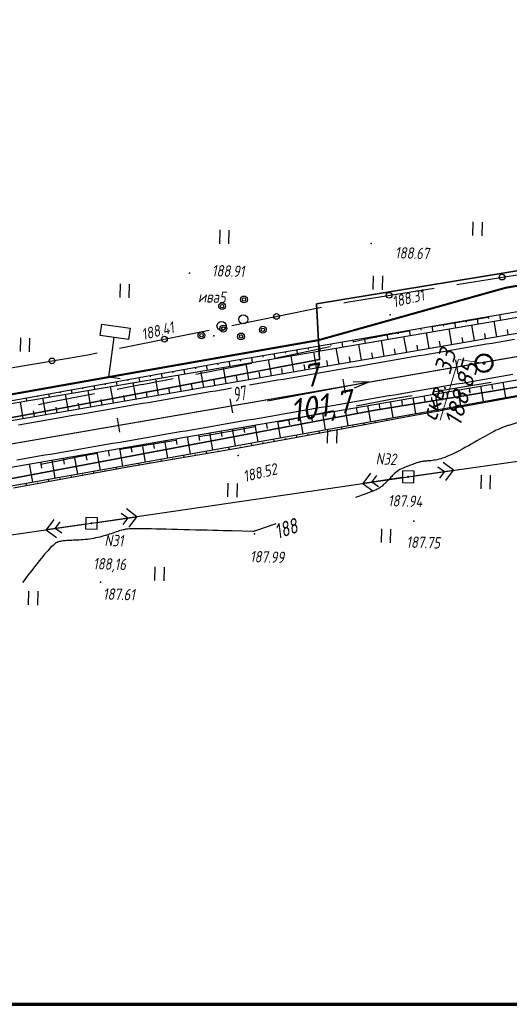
# Paper-space layout 'Лист2' of a CAD drawing. Header units: millimetres. Extents: x -640 to 411, y -3 to 287.
# Tile 6 of 10: x -79 to 7, y 1 to 173. Entities that reach past the tile are written whole.
import ezdxf

# ---------------------------------------------------------------- set-up
doc = ezdxf.new("R2010")
doc.units = ezdxf.units.MM
doc.linetypes.add('CONTI', pattern=[0])
for name, color, linetype, lineweight in [('10', 1, 'Continuous', 35), ('геология', 7, 'Continuous', 20), ('КОПИЯ_ОСЬ_13_ОТКОСЫ', 7, 'Continuous', 30), ('КОПИЯ_ОСЬ_ГРАНИЦЫ_ПОЛОС', 7, 'Continuous', 30), ('ОСЬ_ВЕРХ_ПОКРЫТИЯ_ГРАНИЦЫ_ПОЛОС', 7, 'Continuous', 30), ('ОСЬ_ВЕРХ_ПОКРЫТИЯ_ОСЬ', 1, 'Continuous', 30), ('Уклоны ПЧ', 5, 'Continuous', 30)]:
    doc.layers.add(name, color=color, linetype=linetype, lineweight=lineweight)
for name, color, linetype in [('_Оформление', 7, 'Continuous'), ('_Ростелеком', 6, 'Continuous'), ('GOR_BDEFAULT', 212, 'CONTI'), ('NAD_MDEFAULT', 7, 'CONTI'), ('PI_OTDEFAULT', 172, 'CONTI'), ('PI_TTDEFAULT', 5, 'CONTI'), ('PLN_O', 7, 'CONTI'), ('SIT_LDEFAULT', 7, 'CONTI'), ('USLZNDEFAULT', 7, 'CONTI'), ('ZAPSKDEFAULT', 7, 'CONTI'), ('КОПИЯ_ОСЬ_ТАНГЕНСЫ', 1, 'Continuous'), ('ОСЬ_ВЕРХ_ПОКРЫТИЯ_ПИКЕТЫ', 1, 'Continuous')]:
    doc.layers.add(name, color=color, linetype=linetype)
doc.styles.add('eskd', font='isocpeur.ttf', dxfattribs={"width": 1.2, "height": 2})
doc.styles.add('SHRFT', font='isocpeui.ttf')
doc.styles.get("Standard").update_dxf_attribs({"font": 'isocpeui.ttf'})
doc.styles.add('ГОСТ', font='isocpeur.ttf', dxfattribs={"height": 4})
doc.linetypes.add('Связь', pattern='A,12.5,[130,ltypeshp.shx,S=1,R=-30,X=0,Y=0.9],1,[130,ltypeshp.shx,S=1,R=-30,X=0,Y=0.9],1,[130,ltypeshp.shx,S=1,R=-30,X=0,Y=0.9],4.5', length=19)

# ---------------------------------------------------------------- blocks, each defined once
blk = doc.blocks.new('BL_2011')
at = {"color": 0}
for p, q in [((0, 0), (0, 2.4)), ((1.6, 0), (1.6, 2.4))]:
    blk.add_line(p, q, dxfattribs=at)
blk = doc.blocks.new('BL_27')
at = {"color": 0}
for p, q in [((1, 1), (-1, 1)), ((-1, 1), (-1, -1)), ((1, -1), (1, 1)), ((-1, -1), (1, -1))]:
    blk.add_line(p, q, dxfattribs=at)
blk.add_circle((0, 0), 0.1, dxfattribs=at)
blk = doc.blocks.new('BL_2009')
at = {"color": 0}
for centre, radius in [((0, 3.46), 0.6), ((0, 3.46), 0.3), ((0, 0), 0.8), ((-3.46, -1.74), 0.6), ((-3.46, -1.74), 0.3), ((3.46, -1.74), 0.6), ((3.46, -1.74), 0.3)]:
    blk.add_circle(centre, radius, dxfattribs=at)
blk = doc.blocks.new('BL_13')
at = {"color": 0}
for p, q in [((-2.5, 7), (-2.5, 9)), ((-2.5, 9), (2.5, 9)), ((2.5, 9), (2.5, 7)), ((0, 7), (-2.5, 7)), ((0, 0), (0, 7)), ((2.5, 7), (0, 7)), ((2, 0), (0, 0))]:
    blk.add_line(p, q, dxfattribs=at)
blk = doc.blocks.new('Стрелка')
at = {"layer": 'Уклоны ПЧ', "ltscale": 2}
for points in [[(-0.02, -0.05), (-0.02, 17.97)], [(-0.02, -0.05), (-0.58, 2.62)], [(-0.02, -0.05), (0.53, 2.62)]]:
    blk.add_lwpolyline(points, dxfattribs=at)

psp = doc.layouts.new('Лист2')

# ---------------------------------------------------------------- linework, layer by layer
at = {"layer": '10'}
for points in [[(155.76, 141.34), (141.62, 139.09), (140.47, 149.17), (88.15, 142.24), (-26.82, 123.3), (-26.31, 113.57), (-97.37, 100.2), (-188.74, 82.9), (-234.81, 79.09), (-245.24, 79.44), (-320.53, 81.96), (-435.81, 101.08), (-493.52, 115.13), (-570.05, 134.4), (-567.93, 143.52), (-601.29, 151.53)], [(371.94, 152.68), (354.49, 145.52), (316.18, 140.56), (226.25, 130.69), (227.73, 141.12), (141.49, 128.43), (141.49, 128.43), (66.75, 118.43), (-0.41, 107.37), (-16.93, 104.65), (-86.02, 91.65), (-95.42, 89.88), (-95.64, 79.6), (-176.45, 63.92), (-224.96, 59.06)], [(-224.96, 59.06), (-176.45, 63.92), (-95.64, 79.6), (-95.42, 89.88), (-86.02, 91.65), (-16.93, 104.65), (-0.41, 107.37), (66.75, 118.43), (141.49, 128.43), (141.49, 128.43), (227.73, 141.12), (226.25, 130.69), (316.18, 140.56), (354.49, 145.52), (371.94, 152.68)]]:
    psp.add_lwpolyline(points, dxfattribs=at)
at = {"layer": '_Оформление', "lineweight": 70, "ltscale": 200}
psp.add_lwpolyline([(409.22, 286.78), (-640.2, 286.78), (-640.2, 0.9), (409.22, 0.9)], close=True, dxfattribs=at)
at = {"layer": '_Ростелеком', "color": 5, "linetype": 'Связь', "const_width": 0.35}
psp.add_lwpolyline([(369.28, 169.92), (338.94, 166.14), (290.1, 162.97), (280.18, 163.14), (237.61, 160.6), (219.46, 158.27), (206.58, 155.84), (169.28, 149.45), (141.02, 144.7), (113.41, 143.55), (79.64, 138.3), (36.73, 131.35), (6.2, 126.11), (-26.49, 116.96), (-59.17, 111.21), (-94.25, 104.98), (-124.45, 99.76), (-157.41, 93.63), (-184.06, 88.92), (-239.6, 82.61)], dxfattribs=at)
at = {"layer": 'GOR_BDEFAULT', "color": 212, "elevation": 188, "flags": 128}
for points in [[(39.02, 111.09), (38.04, 110.76), (37.9, 110.71), (37.76, 110.66), (37.6, 110.61), (37.43, 110.55), (37.25, 110.5), (37.07, 110.44), (36.87, 110.38), (36.68, 110.32), (36.48, 110.25), (36.27, 110.19), (36.06, 110.13), (35.85, 110.06), (35.64, 109.99), (35.42, 109.93), (35.21, 109.86), (35, 109.79), (34.79, 109.73), (34.58, 109.66), (34.37, 109.59), (34.17, 109.53), (33.96, 109.48), (33.77, 109.41), (33.56, 109.36), (33.37, 109.3), (33.17, 109.24), (32.99, 109.19), (32.8, 109.14), (32.62, 109.09), (32.44, 109.04), (32.27, 109), (32.1, 108.97), (31.93, 108.93), (31.77, 108.9), (31.6, 108.87), (31.45, 108.84), (31.28, 108.81), (31.12, 108.78), (30.95, 108.76), (30.79, 108.73), (30.62, 108.7), (30.46, 108.66), (30.28, 108.63), (30.09, 108.61), (29.92, 108.56), (29.71, 108.52), (29.52, 108.49), (29.31, 108.43), (29.1, 108.38), (28.88, 108.33), (28.65, 108.27), (28.42, 108.22), (28.19, 108.15), (27.95, 108.1), (27.71, 108.03), (27.46, 107.97), (27.21, 107.9), (26.97, 107.83), (26.72, 107.76), (26.48, 107.7), (26.22, 107.63), (25.99, 107.56), (25.74, 107.5), (25.49, 107.43), (25.25, 107.37), (25, 107.31), (24.76, 107.24), (24.52, 107.18), (24.27, 107.1), (24.04, 107.04), (23.8, 106.98), (23.56, 106.92), (23.32, 106.86), (23.08, 106.79), (22.86, 106.72), (22.62, 106.66), (22.38, 106.6), (22.15, 106.54), (21.91, 106.47), (21.68, 106.42), (21.45, 106.35), (21.22, 106.29), (20.99, 106.23), (20.76, 106.17), (20.53, 106.11), (20.31, 106.04), (20.08, 105.99), (19.85, 105.93), (19.63, 105.87), (19.4, 105.81), (19.17, 105.74), (18.95, 105.69), (18.73, 105.63), (18.5, 105.57), (18.29, 105.51), (18.06, 105.45), (17.85, 105.39), (17.62, 105.34), (17.41, 105.28), (17.19, 105.22), (16.97, 105.16), (16.75, 105.1), (16.54, 105.04), (16.32, 104.98), (16.11, 104.91), (15.89, 104.85), (15.69, 104.79), (15.47, 104.73), (15.26, 104.68), (15.05, 104.61), (14.84, 104.55), (14.64, 104.49), (14.43, 104.42), (14.22, 104.36), (14.01, 104.3), (13.81, 104.23), (13.6, 104.17), (13.4, 104.11), (13.2, 104.05), (12.99, 103.98), (12.8, 103.92), (12.59, 103.86), (12.4, 103.8), (12.19, 103.74), (11.99, 103.68), (11.8, 103.62), (11.6, 103.55), (11.41, 103.5), (11.21, 103.44), (11.02, 103.38), (10.82, 103.32), (10.63, 103.26), (10.43, 103.2), (10.24, 103.15), (10.05, 103.09), (9.86, 103.03), (9.68, 102.97), (9.48, 102.91), (9.3, 102.85), (9.11, 102.79), (8.93, 102.74), (8.74, 102.69), (8.55, 102.63), (8.37, 102.58), (8.18, 102.52), (8, 102.46), (7.83, 102.4), (7.64, 102.34), (7.46, 102.29), (7.28, 102.24), (7.1, 102.18), (6.92, 102.13), (6.75, 102.07), (6.56, 102.02), (6.37, 101.95), (6.18, 101.88), (5.97, 101.81), (5.76, 101.73), (5.52, 101.64), (5.28, 101.53), (5.02, 101.41), (4.74, 101.29), (4.45, 101.15), (4.13, 100.98), (3.78, 100.8), (3.41, 100.6), (3, 100.38), (2.57, 100.15), (2.13, 99.89), (1.67, 99.63), (1.19, 99.35), (0.7, 99.07), (0.2, 98.79), (-0.3, 98.51), (-0.8, 98.23), (-1.3, 97.96), (-1.8, 97.7), (-2.28, 97.44), (-2.76, 97.21), (-3.21, 97), (-3.64, 96.79), (-4.05, 96.62), (-4.44, 96.48), (-4.81, 96.35), (-5.15, 96.24), (-5.47, 96.15), (-5.78, 96.07), (-6.07, 96.01), (-6.33, 95.97), (-6.58, 95.93), (-6.82, 95.89), (-7.04, 95.88), (-7.24, 95.85), (-7.43, 95.84), (-7.61, 95.83), (-7.77, 95.81), (-7.93, 95.8), (-8.07, 95.79), (-8.21, 95.76), (-8.33, 95.75), (-8.44, 95.73), (-8.56, 95.71), (-8.66, 95.69), (-8.76, 95.67), (-8.84, 95.64), (-8.93, 95.61), (-9.01, 95.6), (-9.08, 95.57), (-9.16, 95.55), (-9.23, 95.53), (-9.3, 95.5), (-10.24, 95.17), (-11.04, 94.87), (-11.73, 94.59), (-12.31, 94.34), (-13.2, 93.65), (-13.31, 93.54), (-13.43, 93.42), (-13.57, 93.28), (-13.7, 93.14), (-13.84, 93), (-13.99, 92.84), (-14.14, 92.69), (-14.29, 92.54), (-14.44, 92.37), (-14.59, 92.22), (-14.74, 92.07), (-14.89, 91.92), (-15.04, 91.78), (-15.18, 91.65), (-15.32, 91.52), (-15.45, 91.41), (-15.58, 91.3), (-15.72, 91.2), (-15.87, 91.1), (-16.03, 91), (-16.23, 90.9), (-16.45, 90.8), (-16.7, 90.69), (-17, 90.56), (-17.35, 90.43), (-17.75, 90.28), (-18.21, 90.12), (-18.75, 89.93), (-19.35, 89.71), (-20.03, 89.48)], [(-33.94, 84.84), (-37.48, 83.65), (-37.63, 83.59), (-37.75, 83.55), (-37.88, 83.54), (-38.02, 83.53), (-41.58, 83.62), (-42.32, 83.63), (-43.14, 83.65), (-44.02, 83.68), (-44.96, 83.7), (-45.94, 83.73), (-46.96, 83.75), (-48, 83.78), (-49.05, 83.81), (-50.1, 83.83), (-51.12, 83.85), (-52.13, 83.88), (-53.1, 83.9), (-54.01, 83.92), (-54.87, 83.95), (-55.66, 83.96), (-56.37, 83.97), (-56.99, 83.99), (-57.55, 84), (-58.04, 84), (-58.47, 84.01), (-58.85, 83.99), (-59.19, 83.99), (-59.5, 83.98), (-59.76, 83.95), (-60.01, 83.92), (-60.24, 83.9), (-60.45, 83.84), (-60.66, 83.8), (-60.88, 83.74), (-61.11, 83.68), (-61.34, 83.61), (-61.59, 83.53), (-61.86, 83.44), (-62.14, 83.34), (-62.43, 83.24), (-62.73, 83.14), (-63.04, 83.04), (-63.36, 82.94), (-63.7, 82.84), (-64.03, 82.74), (-64.38, 82.65), (-64.72, 82.55), (-65.08, 82.47), (-65.44, 82.39), (-65.8, 82.32), (-66.17, 82.25), (-66.53, 82.2), (-66.89, 82.15), (-67.26, 82.12), (-67.61, 82.09), (-67.98, 82.06), (-68.32, 82.03), (-68.67, 82.01), (-69, 82), (-69.32, 81.98), (-69.63, 81.97), (-69.94, 81.95), (-70.22, 81.94), (-70.49, 81.93), (-70.74, 81.91), (-70.98, 81.9), (-71.19, 81.87), (-71.4, 81.85), (-71.6, 81.8), (-71.78, 81.75), (-71.97, 81.69), (-72.15, 81.61), (-72.32, 81.52), (-72.51, 81.4), (-72.7, 81.26), (-72.89, 81.1), (-73.1, 80.91), (-73.32, 80.7), (-73.55, 80.45), (-73.81, 80.17), (-74.08, 79.87), (-74.36, 79.53), (-74.67, 79.16), (-74.98, 78.78), (-75.3, 78.38), (-75.63, 77.96), (-75.96, 77.55), (-76.29, 77.14), (-76.6, 76.72), (-76.92, 76.31), (-77.21, 75.92), (-77.5, 75.55), (-77.77, 75.19), (-78.02, 74.87), (-78.24, 74.58)]]:
    psp.add_lwpolyline(points, dxfattribs=at)
at = {"layer": 'PI_TTDEFAULT', "color": 5}
for p in [(-17.29, 133.86, 188.67), (-49.06, 128.67, 188.91), (-13.95, 121.37, 188.31), (-44.8, 117.73, 188.41), (-40.55, 96.79, 188.52), (-10.82, 93.08, 187.94), (-66.17, 84.95, 188.16), (-9.86, 85.32, 187.75), (-37.66, 83.12, 187.99), (-64.59, 74.68, 187.61)]:
    psp.add_point(p, dxfattribs=at)
at = {"layer": 'PLN_O'}
for p, q in [((-2.32, 126.7), (13.47, 129.24)), ((-21.27, 123.65), (-6.28, 126.06)), ((-41.67, 119.52), (-25.99, 122.7)), ((-22.07, 123.5), (-21.27, 123.65)), ((-61.27, 115.54), (-45.59, 118.72)), ((-80.95, 111.99), (-66.78, 114.4)), ((-66.78, 114.4), (-65.18, 114.73))]:
    psp.add_line(p, q, dxfattribs=at)
for centre in [(5.58, 127.97), (-14.17, 124.79), (-33.83, 121.11), (-53.43, 117.13), (-73.07, 113.33)]:
    psp.add_circle(centre, 0.5, dxfattribs=at)
at = {"layer": 'SIT_LDEFAULT', "color": 7}
for p, q in [((1.39, 120.64), (-2.47, 120)), ((3.09, 120.93), (1.39, 120.64)), ((-6.33, 119.32), (-6.77, 119.24)), ((-2.47, 120), (-6.33, 119.32)), ((-17.87, 117.16), (-20.52, 116.62)), ((-14.02, 117.92), (-17.87, 117.17)), ((-10.71, 118.54), (-14.02, 117.92)), ((-25.57, 115.56), (-29.42, 114.73)), ((-24.44, 115.79), (-25.57, 115.56)), ((-33.29, 113.91), (-34.22, 113.72)), ((-29.42, 114.73), (-33.29, 113.91)), ((-41.01, 112.31), (-44.94, 111.53)), ((-38.12, 112.89), (-41.01, 112.3)), ((-51.87, 110.2), (-53.13, 109.96)), ((-44.94, 111.53), (-47.95, 110.94)), ((-57.29, 109.18), (-61.46, 108.38)), ((-53.14, 109.95), (-57.29, 109.17)), ((-4.84, 108.21), (-0.92, 108.86)), ((-0.92, 108.86), (3, 109.5)), ((3, 109.5), (3.7, 109.61)), ((-69.58, 106.83), (-73.55, 106.06)), ((-65.62, 107.58), (-69.58, 106.83)), ((-61.46, 108.37), (-61.7, 108.33)), ((-16.61, 106.11), (-12.67, 106.85)), ((-12.67, 106.85), (-10.12, 107.3)), ((-6.18, 107.99), (-4.84, 108.21)), ((-73.55, 106.06), (-75.44, 105.68)), ((-19.94, 105.46), (-16.61, 106.12)), ((-32.98, 102.79), (-28.88, 103.62)), ((-28.88, 103.62), (-24.76, 104.47)), ((-24.76, 104.47), (-23.86, 104.65)), ((-40.99, 101.23), (-37.58, 101.88)), ((-33.66, 102.66), (-32.98, 102.79)), ((-47.43, 100.13), (-44.92, 100.54)), ((-44.92, 100.54), (-40.99, 101.23)), ((-10.82, 93.08), (45.27, 101.15)), ((-60.78, 97.95), (-56.85, 98.59)), ((-56.85, 98.59), (-52.89, 99.22)), ((-52.89, 99.22), (-51.37, 99.47)), ((-72.04, 95.89), (-68.37, 96.62)), ((-68.37, 96.62), (-65.18, 97.19)), ((-61.23, 97.87), (-60.78, 97.95)), ((-75.01, 95.27), (-72.04, 95.88)), ((-5.62, 94.84), (-4.49, 93.99)), ((-2.91, 94.22), (-4.71, 95.58)), ((-66.17, 84.95), (-10.82, 93.08)), ((-17.39, 93.73), (-18.73, 91.92)), ((-11.81, 92.94), (-18.73, 91.92)), ((-17.15, 92.15), (-16.31, 93.29)), ((-9.83, 93.22), (-2.91, 94.22)), ((-4.49, 93.99), (-5.33, 92.86)), ((-4.26, 92.41), (-2.91, 94.22)), ((-18.73, 91.92), (-16.92, 90.57)), ((-16.01, 91.31), (-17.15, 92.15)), ((-65.18, 85.1), (-58.26, 86.11)), ((-60.98, 86.73), (-59.84, 85.89)), ((-58.26, 86.11), (-60.07, 87.47)), ((-59.61, 84.3), (-58.26, 86.11)), ((-120.22, 77.19), (-66.17, 84.95)), ((-72.74, 85.63), (-74.09, 83.82)), ((-67.17, 84.81), (-74.09, 83.82)), ((-72.51, 84.04), (-71.66, 85.18)), ((-59.84, 85.89), (-60.68, 84.75)), ((-74.09, 83.82), (-72.28, 82.46)), ((-71.37, 83.2), (-72.51, 84.04))]:
    psp.add_line(p, q, dxfattribs=at)
at = {"layer": 'геология', "color": 1, "linetype": 'Continuous'}
for p, q in [((-5.21, 102.96), (-2.04, 113.59)), ((-2.04, 113.59), (2.36, 112.92))]:
    psp.add_line(p, q, dxfattribs=at)
at = {"layer": 'геология', "color": 1, "linetype": 'Continuous', "lineweight": 50}
for radius in [1.5, 0.103]:
    psp.add_circle((2.41, 112.93), radius, dxfattribs=at)
at = {"layer": 'КОПИЯ_ОСЬ_13_ОТКОСЫ'}
for points in [[(-205.55, 82.22), (-201.41, 82.75), (-197.28, 83.31), (-194.32, 83.72), (-191.37, 84.15), (-188.42, 84.59), (-185.46, 85.03), (-182.02, 85.57), (-176.6, 86.42), (-170.69, 87.38), (-159.85, 89.17), (57.1, 126.61), (66.51, 128.2), (75.93, 129.74), (90.04, 132.01), (203.12, 150.14)], [(-203.04, 70.94), (-200.03, 71.34), (-197.63, 71.68), (-194.63, 72.12), (-189.4, 72.91), (-184.17, 73.73), (-179.2, 74.54), (-172.26, 75.69), (-148.07, 79.76), (-139, 81.28), (-109.43, 86.33), (-79.88, 91.53), (18.56, 109.15), (57.96, 115.99), (68.26, 117.72), (78.56, 119.41), (108.66, 124.18), (135.2, 128.36), (175.74, 134.48), (205.38, 139.01), (208.33, 139.45), (212.15, 139.96)], [(-183.91, 87.93), (-182.93, 88.07), (-178.02, 88.88), (-170.65, 90.14), (-160.32, 91.94), (-150.48, 93.72), (-141.43, 95.35), (-111.88, 100.52), (-82.3, 105.54), (36, 125.68), (58.54, 129.54), (65.61, 130.73), (72.68, 131.9), (80.22, 133.12), (95.26, 135.55), (123.19, 140.12)], [(-82.3, 105.54), (36, 125.68), (58.54, 129.54), (65.61, 130.73), (72.68, 131.9), (80.22, 133.12), (95.26, 135.55), (123.19, 140.12)], [(-82.38, 106.02), (-62.7, 109.56), (-43.02, 113.12), (-33.16, 114.8), (-23.3, 116.5), (-3.6, 119.92), (16.11, 123.3), (35.84, 126.6), (55.57, 129.93), (65.47, 131.54), (75.39, 133.1), (95.18, 136.03), (114.92, 139.27)], [(-202.47, 74.25), (-198.28, 74.83), (-194.1, 75.43), (-190.62, 75.96), (-187.15, 76.49), (-183.18, 77.12), (-179.02, 77.8), (-174.77, 78.5), (-166.37, 79.93), (58.46, 118.72), (67.83, 120.31), (77.21, 121.85), (91.31, 124.11), (134.77, 131.08)], [(-203.04, 70.94), (-200.03, 71.34), (-197.63, 71.68), (-194.63, 72.12), (-189.4, 72.91), (-184.17, 73.73), (-179.2, 74.54), (-172.26, 75.69), (-148.07, 79.76), (-139, 81.28), (-109.43, 86.33), (-79.88, 91.53), (18.56, 109.15), (57.96, 115.99), (68.26, 117.72), (78.56, 119.41), (108.66, 124.18), (135.2, 128.36)], [(-79.82, 91.14), (-60.14, 94.74), (-40.43, 98.12), (-30.6, 99.97), (-10.93, 103.62), (-1.1, 105.42), (18.58, 109.02), (38.29, 112.38), (57.97, 115.91), (67.8, 117.57), (77.64, 119.18), (97.41, 122.13), (125.38, 126.48)], [(1.2, 120.74), (1.36, 119.78)], [(3.17, 121.08), (3.22, 120.76)], [(5.14, 121.42), (5.3, 120.46)], [(-8.66, 119.04), (-8.6, 118.73)], [(-6.69, 119.38), (-6.52, 118.44)], [(-4.72, 119.72), (-4.66, 119.41)], [(-3.2, 116.2), (-3.67, 118.93)], [(-2.75, 120.06), (-2.58, 119.11)], [(-0.78, 120.4), (-0.72, 120.09)], [(0.74, 116.88), (0.27, 119.6)], [(4.68, 117.56), (4.21, 120.27)], [(6.65, 117.9), (6.5, 118.8)], [(-18.51, 117.33), (-18.35, 116.43)], [(-16.54, 117.67), (-16.49, 117.37)], [(-14.57, 118.01), (-14.41, 117.1)], [(-12.6, 118.35), (-12.55, 118.05)], [(-11.09, 114.84), (-11.56, 117.59)], [(-10.63, 118.7), (-10.47, 117.77)], [(-7.15, 115.52), (-7.62, 118.26)], [(-1.23, 116.54), (-1.39, 117.45)], [(2.71, 117.22), (2.55, 118.13)], [(-30.33, 115.28), (-30.19, 114.42)], [(-28.36, 115.62), (-28.31, 115.33)], [(-26.39, 115.96), (-26.24, 115.09)], [(-24.42, 116.3), (-24.37, 116.01)], [(-22.91, 112.8), (-23.39, 115.57)], [(-22.45, 116.64), (-22.3, 115.76)], [(-20.48, 116.99), (-20.43, 116.69)], [(-18.97, 113.48), (-19.45, 116.24)], [(-15.03, 114.16), (-15.5, 116.91)], [(-13.06, 114.5), (-13.22, 115.42)], [(-9.12, 115.18), (-9.27, 116.1)], [(-5.17, 115.86), (-5.33, 116.77)], [(-40.19, 113.6), (-40.14, 113.31)], [(-38.22, 113.93), (-38.07, 113.07)], [(-36.25, 114.27), (-36.2, 113.98)], [(-34.28, 114.6), (-34.13, 113.74)], [(-32.31, 114.94), (-32.26, 114.66)], [(-30.8, 111.44), (-31.28, 114.23)], [(-26.85, 112.12), (-27.33, 114.9)], [(-20.94, 113.14), (-21.1, 114.06)], [(-17, 113.82), (-17.16, 114.74)], [(-50.04, 111.85), (-49.9, 111.06)], [(-48.07, 112.21), (-48.02, 111.94)], [(-46.1, 112.56), (-45.95, 111.73)], [(-44.13, 112.92), (-44.08, 112.64)], [(-42.62, 109.4), (-43.11, 112.22)], [(-42.16, 113.26), (-42.02, 112.4)], [(-38.68, 110.08), (-39.16, 112.89)], [(-34.74, 110.76), (-35.22, 113.56)], [(-32.77, 111.1), (-32.93, 112.03)], [(-28.82, 111.78), (-28.99, 112.71)], [(-24.88, 112.46), (-25.04, 113.39)], [(-57.91, 110.43), (-57.78, 109.72)], [(-55.94, 110.78), (-55.9, 110.55)], [(-54.45, 107.36), (-54.94, 110.2)], [(-53.97, 111.14), (-53.84, 110.39)], [(-52.01, 111.49), (-51.96, 111.24)], [(-50.5, 108.04), (-50.99, 110.87)], [(-46.56, 108.72), (-47.05, 111.54)], [(-40.65, 109.74), (-40.81, 110.68)], [(-36.71, 110.42), (-36.87, 111.36)], [(-67.75, 108.65), (-67.72, 108.45)], [(-65.78, 109.01), (-65.67, 108.38)], [(-63.81, 109.36), (-63.78, 109.15)], [(-62.33, 106), (-62.82, 108.86)], [(-61.85, 109.71), (-61.73, 109.05)], [(-59.88, 110.07), (-59.84, 109.85)], [(-58.39, 106.68), (-58.88, 109.53)], [(-52.48, 107.7), (-52.64, 108.65)], [(-48.53, 108.38), (-48.7, 109.32)], [(-44.59, 109.06), (-44.75, 110)], [(-0.18, 108.6), (-0.03, 107.69)], [(1.79, 108.94), (2.25, 106.23)], [(3.76, 109.28), (3.91, 108.38)], [(5.73, 109.62), (6.19, 106.94)], [(-77.59, 106.88), (-77.5, 106.36)], [(-75.63, 107.24), (-75.59, 107.06)], [(-74.15, 103.96), (-74.65, 106.85)], [(-73.66, 107.59), (-73.56, 107.03)], [(-71.69, 107.94), (-71.66, 107.76)], [(-70.21, 104.64), (-70.71, 107.52)], [(-69.72, 108.3), (-69.61, 107.7)], [(-66.27, 105.32), (-66.77, 108.19)], [(-60.36, 106.34), (-60.52, 107.29)], [(-56.42, 107.02), (-56.58, 107.97)], [(-10.04, 106.9), (-9.56, 104.12)], [(-8.07, 107.24), (-7.91, 106.31)], [(-6.1, 107.58), (-5.62, 104.82)], [(-4.13, 107.92), (-3.97, 107)], [(-2.16, 108.26), (-1.68, 105.53)], [(5.12, 106.56), (5.08, 106.74)], [(-78.1, 103.28), (-78.6, 106.18)], [(-72.18, 104.3), (-72.35, 105.26)], [(-68.24, 104.98), (-68.41, 105.94)], [(-64.3, 105.66), (-64.47, 106.61)], [(-19.89, 105.2), (-19.73, 104.25)], [(-17.92, 105.54), (-17.43, 102.71)], [(-15.95, 105.88), (-15.79, 104.94)], [(-13.98, 106.22), (-13.5, 103.41)], [(-12.01, 106.56), (-11.85, 105.63)], [(-2.75, 105.12), (-2.79, 105.33)], [(-0.79, 105.48), (-0.8, 105.55)], [(1.18, 105.84), (1.15, 106.03)], [(3.15, 106.2), (3.14, 106.26)], [(-76.13, 103.62), (-76.29, 104.58)], [(-29.75, 103.5), (-29.25, 100.59)], [(-27.78, 103.84), (-27.61, 102.87)], [(-25.81, 104.18), (-25.31, 101.3)], [(-23.84, 104.52), (-23.67, 103.56)], [(-21.86, 104.86), (-21.37, 102)], [(-12.59, 103.31), (-12.6, 103.4)], [(-10.62, 103.68), (-10.67, 103.92)], [(-8.66, 104.04), (-8.67, 104.12)], [(-6.69, 104.4), (-6.73, 104.62)], [(-4.72, 104.76), (-4.73, 104.84)], [(-39.6, 101.8), (-39.43, 100.81)], [(-37.63, 102.14), (-37.12, 99.18)], [(-35.66, 102.48), (-35.49, 101.5)], [(-33.69, 102.82), (-33.18, 99.89)], [(-31.72, 103.16), (-31.55, 102.18)], [(-22.42, 101.49), (-22.48, 101.8)], [(-20.45, 101.85), (-20.47, 101.96)], [(-18.49, 102.22), (-18.54, 102.51)], [(-16.52, 102.58), (-16.54, 102.68)], [(-14.56, 102.95), (-14.6, 103.21)], [(-49.46, 100.1), (-48.93, 97.07)], [(-47.49, 100.44), (-47.31, 99.43)], [(-45.52, 100.78), (-45, 97.77)], [(-43.54, 101.12), (-43.37, 100.12)], [(-41.57, 101.46), (-41.06, 98.48)], [(-30.29, 100.03), (-30.35, 100.39)], [(-28.32, 100.39), (-28.34, 100.51)], [(-26.35, 100.76), (-26.42, 101.1)], [(-24.39, 101.12), (-24.41, 101.24)], [(-59.31, 98.4), (-59.13, 97.37)], [(-57.34, 98.74), (-56.81, 95.66)], [(-55.37, 99.08), (-55.19, 98.05)], [(-53.4, 99.42), (-52.87, 96.36)], [(-51.43, 99.76), (-51.25, 98.74)], [(-42.08, 97.83), (-42.16, 98.28)], [(-40.11, 98.18), (-40.14, 98.33)], [(-38.15, 98.55), (-38.23, 98.98)], [(-36.18, 98.92), (-36.21, 99.06)], [(-34.22, 99.29), (-34.29, 99.69)], [(-32.25, 99.66), (-32.28, 99.79)], [(-71.14, 96.36), (-70.95, 95.3)], [(-69.17, 96.7), (-68.62, 93.54)], [(-67.19, 97.04), (-67.01, 95.99)], [(-65.22, 97.38), (-64.68, 94.25)], [(-63.25, 97.72), (-63.07, 96.68)], [(-61.28, 98.06), (-60.75, 94.95)], [(-49.97, 96.48), (-50.04, 96.87)], [(-48, 96.82), (-48.02, 96.95)], [(-46.03, 97.16), (-46.1, 97.57)], [(-44.06, 97.5), (-44.08, 97.63)], [(-77.05, 95.34), (-76.5, 92.13)], [(-75.08, 95.68), (-74.89, 94.61)], [(-73.11, 96.02), (-72.56, 92.84)], [(-61.79, 94.43), (-61.85, 94.75)], [(-59.82, 94.79), (-59.84, 94.9)], [(-57.85, 95.13), (-57.91, 95.46)], [(-55.88, 95.47), (-55.9, 95.58)], [(-53.91, 95.8), (-53.97, 96.16)], [(-51.94, 96.14), (-51.96, 96.26)], [(-69.66, 93), (-69.73, 93.34)], [(-67.7, 93.36), (-67.72, 93.47)], [(-65.73, 93.72), (-65.79, 94.05)], [(-63.76, 94.08), (-63.78, 94.19)], [(-77.53, 91.56), (-77.6, 91.94)], [(-75.57, 91.92), (-75.59, 92.05)], [(-73.6, 92.28), (-73.66, 92.64)], [(-71.63, 92.64), (-71.65, 92.76)]]:
    psp.add_lwpolyline(points, dxfattribs=at)
at = {"layer": 'КОПИЯ_ОСЬ_ГРАНИЦЫ_ПОЛОС'}
for points in [[(7.76, 117.08), (6.77, 116.91), (5.79, 116.74), (4.8, 116.57), (3.82, 116.4), (2.83, 116.23), (1.85, 116.06), (0.86, 115.89), (-0.12, 115.72), (-1.11, 115.55), (-2.09, 115.38), (-3.08, 115.21), (-4.06, 115.04), (-5.05, 114.87), (-6.03, 114.7), (-7.02, 114.53), (-8, 114.36), (-8.98, 114.19), (-9.97, 114.02), (-10.95, 113.85), (-11.94, 113.68), (-12.92, 113.51), (-13.91, 113.34), (-14.89, 113.17), (-15.88, 113), (-16.86, 112.83), (-17.85, 112.66), (-18.83, 112.49), (-19.82, 112.32), (-20.8, 112.15), (-21.79, 111.98), (-22.77, 111.81), (-23.76, 111.64), (-24.74, 111.47), (-25.73, 111.3), (-26.71, 111.13), (-27.7, 110.96), (-28.68, 110.79), (-29.67, 110.62), (-30.65, 110.45), (-31.64, 110.28), (-32.62, 110.11), (-33.61, 109.94), (-34.59, 109.77), (-35.58, 109.6), (-36.56, 109.43), (-37.55, 109.26), (-38.53, 109.09), (-38.57, 109.08)], [(-41.72, 108.54), (-42.47, 108.41), (-43.46, 108.24), (-44.44, 108.07), (-45.43, 107.9), (-46.41, 107.73), (-47.4, 107.56), (-48.38, 107.39), (-49.37, 107.22), (-50.35, 107.05), (-51.34, 106.88), (-52.32, 106.71), (-53.31, 106.54), (-54.29, 106.37), (-55.28, 106.2), (-56.26, 106.03), (-57.25, 105.86), (-58.23, 105.69), (-59.22, 105.52), (-60.2, 105.35), (-61.19, 105.18), (-62.17, 105.01), (-63.15, 104.84), (-64.14, 104.67), (-65.12, 104.5), (-66.11, 104.33), (-67.09, 104.16), (-68.08, 103.99), (-69.06, 103.82), (-70.05, 103.65), (-71.03, 103.48), (-72.02, 103.31), (-73, 103.14), (-73.99, 102.97), (-74.97, 102.8), (-75.96, 102.63), (-76.94, 102.46), (-77.93, 102.29), (-78.91, 102.12)]]:
    psp.add_lwpolyline(points, dxfattribs=at)
at = {"layer": 'КОПИЯ_ОСЬ_ТАНГЕНСЫ'}
psp.add_line((-243.26, 70.72), (67.41, 124.33), dxfattribs=at)
at = {"layer": 'ОСЬ_ВЕРХ_ПОКРЫТИЯ_ГРАНИЦЫ_ПОЛОС'}
for points in [[(-205.55, 82.22), (-201.41, 82.75), (-197.28, 83.31), (-194.32, 83.72), (-191.37, 84.15), (-188.42, 84.59), (-185.46, 85.03), (-182.02, 85.57), (-176.6, 86.42), (-170.69, 87.38), (-159.85, 89.17), (57.1, 126.61), (66.51, 128.2), (75.93, 129.74), (90.04, 132.01), (203.12, 150.14)], [(-202.47, 74.25), (-198.28, 74.83), (-194.1, 75.43), (-190.62, 75.96), (-187.15, 76.49), (-183.18, 77.12), (-179.02, 77.8), (-174.77, 78.5), (-166.37, 79.93), (58.46, 118.72), (67.83, 120.31), (77.21, 121.85), (91.31, 124.11), (134.77, 131.08)], [(7.45, 110.94), (6.46, 110.77), (5.48, 110.6), (4.49, 110.43), (3.51, 110.26), (2.52, 110.09), (1.54, 109.92), (0.55, 109.75), (-0.43, 109.58), (-1.42, 109.41), (-2.4, 109.24), (-3.39, 109.07), (-4.37, 108.9), (-5.36, 108.73), (-6.34, 108.56), (-7.33, 108.39), (-8.31, 108.22), (-9.3, 108.05), (-10.28, 107.88), (-11.27, 107.71), (-12.25, 107.54), (-13.24, 107.37), (-14.22, 107.2), (-15.21, 107.03), (-16.19, 106.86), (-17.18, 106.69), (-18.16, 106.52), (-19.15, 106.35), (-20.13, 106.18), (-21.12, 106.01), (-22.1, 105.84), (-23.09, 105.67), (-24.07, 105.5), (-25.06, 105.33), (-26.04, 105.16), (-27.03, 104.99), (-28.01, 104.82), (-29, 104.65), (-29.98, 104.48), (-30.97, 104.31), (-31.95, 104.14), (-32.94, 103.97), (-33.92, 103.8), (-34.91, 103.63), (-35.89, 103.46), (-36.88, 103.29), (-37.86, 103.12), (-38.85, 102.95), (-39.83, 102.78), (-40.82, 102.61), (-41.8, 102.44), (-42.79, 102.27), (-43.77, 102.1), (-44.76, 101.93), (-45.74, 101.76), (-46.73, 101.59), (-47.71, 101.42), (-48.7, 101.25), (-49.68, 101.08), (-50.67, 100.91), (-51.65, 100.74), (-52.64, 100.57), (-53.62, 100.4), (-54.61, 100.23), (-55.59, 100.06), (-56.58, 99.89), (-57.56, 99.72), (-58.55, 99.55), (-59.53, 99.38), (-60.52, 99.21), (-61.5, 99.04), (-62.49, 98.87), (-63.47, 98.7), (-64.46, 98.53), (-65.44, 98.36), (-66.43, 98.19), (-67.41, 98.02), (-68.4, 97.85), (-69.38, 97.68), (-70.37, 97.51), (-71.35, 97.34), (-72.34, 97.17), (-73.32, 97), (-74.31, 96.83), (-75.29, 96.66), (-76.28, 96.49), (-77.26, 96.32), (-78.25, 96.15), (-79.23, 95.98)]]:
    psp.add_lwpolyline(points, dxfattribs=at)
at = {"layer": 'ОСЬ_ВЕРХ_ПОКРЫТИЯ_ОСЬ'}
psp.add_lwpolyline([(-203.15, 78.19), (-201.19, 78.46), (-199.23, 78.73), (-197.27, 79.01), (-195.31, 79.3), (-193.35, 79.59), (-191.4, 79.88), (-189.44, 80.18), (-187.49, 80.49), (-185.54, 80.8), (-182.61, 81.27), (-179.68, 81.75), (-176.75, 82.23), (-172.85, 82.88), (-167.97, 83.71), (-159.2, 85.22), (-159.2, 85.22), (55.39, 122.25), (55.39, 122.25, -0.002974), (79.44, 126.26), (79.44, 126.26), (198.29, 145.31)], format="xyb", dxfattribs=at)
at = {"layer": 'ОСЬ_ВЕРХ_ПОКРЫТИЯ_ПИКЕТЫ'}
for p, q in [((-2.07, 111.07), (-2.5, 113.53)), ((-21.78, 107.67), (-22.21, 110.13)), ((-41.49, 104.27), (-41.91, 106.73)), ((-41.49, 104.27), (-41.91, 106.73)), ((-61.2, 100.87), (-61.62, 103.33))]:
    psp.add_line(p, q, dxfattribs=at)

# ---------------------------------------------------------------- block references
at = {"layer": '_Ростелеком', "color": 5, "rotation": 352.0690330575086}
psp.add_blockref('BL_13', (-63.15, 110.5), dxfattribs=at)
at = {"layer": 'USLZNDEFAULT', "color": 7, "rotation": 358.4120607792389}
for name, p in [('BL_2009', (-39.63, 120.61)), ('BL_2009', (-43.44, 119.44)), ('BL_27', (-10.82, 93.08)), ('BL_27', (-66.17, 84.95))]:
    psp.add_blockref(name, p, dxfattribs=at)
at = {"layer": 'ZAPSKDEFAULT', "color": 7, "rotation": 358.4120607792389}
for p in [(-43.76, 133.81), (0.48, 135.24), (-16.93, 125.82), (-61.18, 124.39), (-78.59, 114.97), (-24.92, 98.98), (1.91, 90.99), (-42.34, 89.56), (-15.5, 81.57), (-55.09, 74.94), (-77.17, 70.72)]:
    psp.add_blockref('BL_2011', p, dxfattribs=at)
at = {"layer": 'Уклоны ПЧ', "rotation": 100.6257515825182}
psp.add_blockref('Стрелка', (-17.78, 109.63), dxfattribs=at)

# ---------------------------------------------------------------- texts
at = {"layer": 'GOR_BDEFAULT', "color": 212, "style": 'SHRFT', "width": 0.75}
psp.add_text('188', height=2.625, rotation=18.4685, dxfattribs=at).set_placement((-33.65, 82.16, 188))
at = {"layer": 'NAD_MDEFAULT', "color": 7, "style": 'eskd', "oblique": 10, "width": 0.8}
for s, p in [('ива5', (-47.55, 123.59)), ('N32', (-16.5, 95.25)), ('N31', (-63.91, 81))]:
    psp.add_text(s, height=2, rotation=358.1429, dxfattribs=at).set_placement(p)
at = {"layer": 'PI_OTDEFAULT', "color": 172, "style": 'eskd', "oblique": 10, "width": 0.8}
for s, rotation, p in [('188.67', 358.4121, (-13.12, 131.25)), ('188.91', 358.4121, (-45.12, 128.12)), ('188.31', 13.4121, (-13.32, 122.64)), ('188.41', 13.4121, (-57.13, 116.96)), ('188.52', 13.4121, (-39.36, 92.16)), ('187.94', 358.4121, (-14.35, 87.92)), ('187.75', 358.4121, (-11.15, 80.69)), ('187.99', 358.4121, (-38.46, 78.15)), ('188,16', 358.4121, (-65.88, 76.92)), ('187.61', 358.4121, (-64.16, 71.62))]:
    psp.add_text(s, height=2, rotation=rotation, dxfattribs=at).set_placement(p)
at = {"layer": 'геология', "color": 1, "style": 'ГОСТ', "oblique": 15}
for s, p in [('скв. 33', (-5.93, 102.65)), ('188.85', (-1.73, 101.7))]:
    psp.add_text(s, height=3, rotation=73.5121, dxfattribs=at).set_placement(p)
at = {"layer": 'ОСЬ_ВЕРХ_ПОКРЫТИЯ_ПИКЕТЫ', "width": 0.6}
psp.add_text('97', height=2.5, rotation=9.791, dxfattribs=at).set_placement((-41.2, 106.19))
at = {"layer": 'Уклоны ПЧ', "style": 'ГОСТ', "oblique": 15}
for s, p in [('7', (-28.94, 108.59)), ('101,7', (-31.17, 102.55))]:
    psp.add_text(s, height=4, rotation=9.8051, dxfattribs=at).set_placement(p)

doc.saveas('drawing.dxf')
